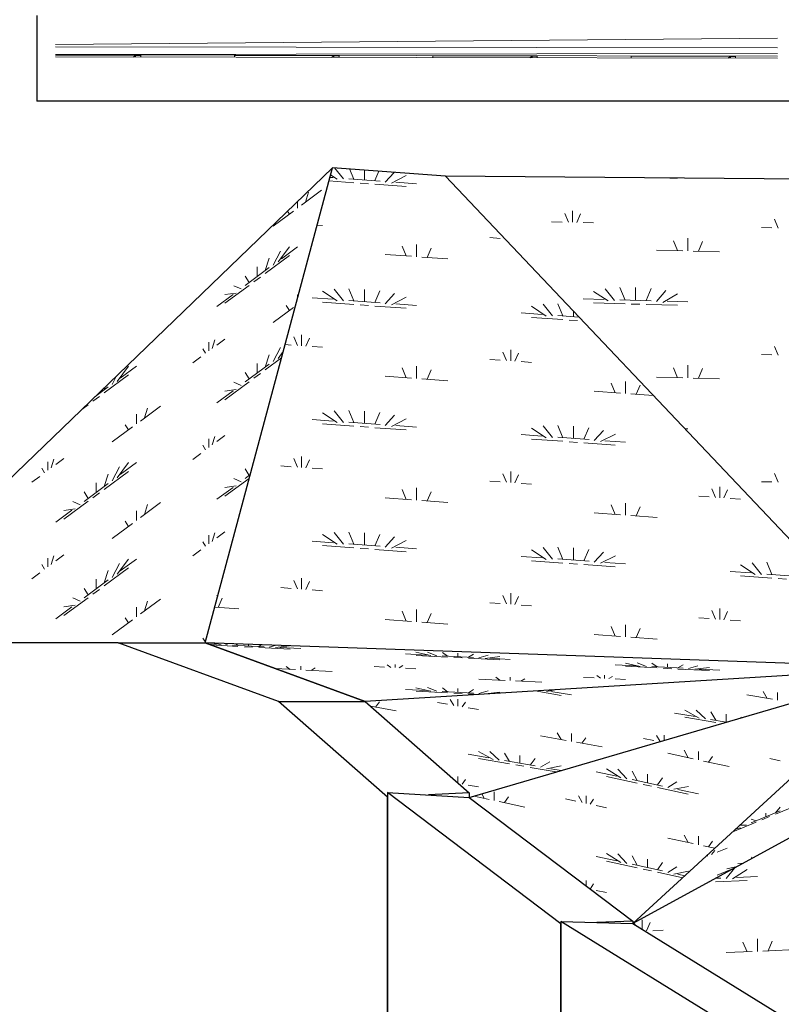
# Model space of a CAD drawing. Extents: x -805 to 3526, y -961 to 1039.
# Tile 109 of 256: x 289.77 to 292.08, y 33.58 to 36.56. Entities that reach past the tile are written whole.
import ezdxf

# ---------------------------------------------------------------- set-up
doc = ezdxf.new("R2010")
doc.units = 0
doc.linetypes.add('AUSGEZOGEN', pattern=[2, 1, 1])
doc.layers.get('0').update_dxf_attribs({"color": 251})
for name, color, linetype, lineweight in [('P-HP-Dorsten 2022 - Ansicht$0$IFCOUT_Oberbau_IFC_RVT-1-Schnitt 8$0$A-GENM', 13, 'Continuous', 9), ('P-HP-Dorsten 2022 - Ansicht$0$VE22-087 - Bf_Dorsten-Hervest ModellRevit2021_rvt-1-Schnitt 8$0$A-FLOR', 192, 'Continuous', 9), ('P-HP-Dorsten 2022 - Ansicht$0$VE22-087 - Bf_Dorsten-Hervest ModellRevit2021_rvt-1-Schnitt 8$0$A-FLOR-PATT', 8, 'Continuous', 35), ('P-HP-Dorsten 2022 - Ansicht$0$VE22-087 - Bf_Dorsten-Hervest ModellRevit2021_rvt-1-Schnitt 8$0$A-WALL', 113, 'Continuous', 9), ('TTK-B-Bestand', 252, 'Continuous', 35), ('TTK-P-Treppe oben', 12, 'Continuous', 25), ('TTK-P-Treppe unten', 12, 'Continuous', 25)]:
    doc.layers.add(name, color=color, linetype=linetype, lineweight=lineweight)
doc.layers.add('TTK-P-Bahnsteig', color=12, linetype='Continuous')
doc.layers.add('TTK-P-TEXT', color=12, linetype='AUSGEZOGEN')
doc.styles.add('AKG DIN 6776', font='AKG_DIN67.TTF')
doc.dimstyles.new('TTK$6', dxfattribs={"dimtxt": 2.5, "dimasz": 2.5, "dimexe": 3.5, "dimexo": 0.1, "dimgap": 1, "dimtad": 1, "dimzin": 0, "dimtxsty": 'AKG DIN 6776', "dimblk": 'OBLIQUE', "dimcen": -0.09, "dimdle": 3, "dimse1": 1, "dimse2": 1, "dimclrd": 256, "dimclre": 256, "dimclrt": 256, "dimadec": 3, "dimazin": 0, "dimtfac": 1, "dimtofl": 0, "dimtmove": 0, "dimatfit": 3, "dimldrblk": 'OBLIQUE', "dimfxl": 7, "dimfxlon": 1, "dimtolj": 1, "dimtzin": 0, "dimlwd": -1, "dimlwe": -1, "dimarcsym": 0})

# ---------------------------------------------------------------- blocks, each defined once
blk = doc.blocks.new('*D549')
at = {"layer": 'DEFPOINTS', "color": 0}
for p in [(1594.653, 36.7397), (1594.3062, 36.5752), (8.2233, 0)]:
    blk.add_point(p, dxfattribs=at)
at = {"layer": 'TTK-B-Bestand', "insert": (1594.1093, 36.9835), "char_height": 0.25, "attachment_point": 5, "style": 'AKG DIN 6776'}
blk.add_mtext('\\A1;36,588', dxfattribs=at)
blk = doc.blocks.new('_OBLIQUE')
at = {"color": 0, "linetype": 'ByBlock'}
blk.add_line((-0.5, -0.5), (0.5, 0.5), dxfattribs=at)
blk = doc.blocks.new('*D548')
at = {"layer": 'DEFPOINTS', "color": 0}
for p in [(1585.5366, 36.7706), (1585.0459, 36.614), (-0.8681, 0.0309)]:
    blk.add_point(p, dxfattribs=at)
at = {"layer": 'TTK-B-Bestand', "insert": (1585.0178, 37.0144), "char_height": 0.25, "attachment_point": 5, "style": 'AKG DIN 6776'}
blk.add_mtext('\\A1;36,621', dxfattribs=at)
blk = doc.blocks.new('*D547')
at = {"layer": 'DEFPOINTS', "color": 0}
for p in [(1244.5951, 35.6713), (1244.1853, 35.5313), (0, 0)]:
    blk.add_point(p, dxfattribs=at)
at = {"layer": 'TTK-P-Treppe unten', "insert": (1244.1389, 35.9152), "char_height": 0.25, "attachment_point": 5, "style": 'AKG DIN 6776', "bg_fill": 3, "box_fill_scale": 1.1, "bg_fill_color": 256, "bg_fill_true_color": 13158600, "bg_fill_transparency": 0}
blk.add_mtext('\\A1;35,53', dxfattribs=at)
blk = doc.blocks.new('*D546')
at = {"layer": 'DEFPOINTS', "color": 0}
for p in [(1248.9571, 37.4519), (1249.0816, 37.3335), (0, 0)]:
    blk.add_point(p, dxfattribs=at)
at = {"layer": 'TTK-P-Treppe unten', "insert": (1249.4133, 37.6958), "char_height": 0.25, "attachment_point": 5, "style": 'AKG DIN 6776'}
blk.add_mtext('\\A1;37,33', dxfattribs=at)
blk = doc.blocks.new('*D545')
at = {"layer": 'DEFPOINTS', "color": 0}
for p in [(1259.6018, 37.4765), (1259.6991, 37.3874), (0.198, 0.0396)]:
    blk.add_point(p, dxfattribs=at)
at = {"layer": 'TTK-P-Treppe unten', "insert": (1259.1455, 37.7204), "char_height": 0.25, "attachment_point": 5, "style": 'AKG DIN 6776'}
blk.add_mtext('\\A1;37,35', dxfattribs=at)
blk = doc.blocks.new('*D543')
at = {"layer": 'DEFPOINTS', "color": 0}
for p in [(859.6449, 36.5698), (860.128, 36.5698), (-0.7156, 0.0247)]:
    blk.add_point(p, dxfattribs=at)
at = {"layer": 'TTK-P-TEXT', "insert": (860.5843, 36.8136), "char_height": 0.25, "attachment_point": 5, "style": 'AKG DIN 6776'}
blk.add_mtext('\\A1;36,55', dxfattribs=at)
blk = doc.blocks.new('*D541')
at = {"layer": 'DEFPOINTS', "color": 0}
for p in [(868.7985, 36.6417), (869.2816, 36.6417), (8.438, 0.0966)]:
    blk.add_point(p, dxfattribs=at)
at = {"layer": 'TTK-B-Bestand', "insert": (869.7378, 36.8855), "char_height": 0.25, "attachment_point": 5, "style": 'AKG DIN 6776'}
blk.add_mtext('\\A1;36,55', dxfattribs=at)
blk = doc.blocks.new('*D540')
at = {"layer": 'DEFPOINTS', "color": 0}
for p in [(1239.4124, 37.4656), (1239.2481, 37.3256), (-4.9372, 1.7943)]:
    blk.add_point(p, dxfattribs=at)
at = {"layer": 'TTK-P-Treppe unten', "insert": (1238.8681, 37.7095), "char_height": 0.25, "attachment_point": 5, "style": 'AKG DIN 6776', "bg_fill": 3, "box_fill_scale": 1.1, "bg_fill_color": 256, "bg_fill_true_color": 13158600, "bg_fill_transparency": 0}
blk.add_mtext('\\A1;37,329', dxfattribs=at)
blk = doc.blocks.new('*D539')
at = {"layer": 'DEFPOINTS', "color": 0}
for p in [(303.4751, 35.7451), (303.9213, 35.7444), (0, 0)]:
    blk.add_point(p, dxfattribs=at)
at = {"layer": 'TTK-P-Treppe oben', "insert": (304.3775, 35.9883), "char_height": 0.25, "attachment_point": 5, "style": 'AKG DIN 6776'}
blk.add_mtext('\\A1;35,75', dxfattribs=at)
blk = doc.blocks.new('*D538')
at = {"layer": 'DEFPOINTS', "color": 0}
for p in [(1076.6395, 36.011), (1076.7895, 35.997), (0, 0)]:
    blk.add_point(p, dxfattribs=at)
at = {"layer": 'TTK-P-Treppe oben', "insert": (1076.1833, 36.2548), "char_height": 0.25, "attachment_point": 5, "style": 'AKG DIN 6776'}
blk.add_mtext('\\A1;36,00', dxfattribs=at)

msp = doc.modelspace()

# ---------------------------------------------------------------- linework, layer by layer
at = {"layer": 'P-HP-Dorsten 2022 - Ansicht$0$IFCOUT_Oberbau_IFC_RVT-1-Schnitt 8$0$A-GENM', "color": 251, "lineweight": 5}
for p, q in [((292.0678, 36.5065), (289.8829, 36.4872)), ((292.0678, 36.477), (289.8829, 36.4805)), ((292.0678, 36.4603), (289.8829, 36.4574)), ((289.8829, 36.4555), (292.0678, 36.452)), ((289.8829, 36.4545), (290.1252, 36.4541)), ((290.1181, 36.4491), (290.1252, 36.4541)), ((290.1252, 36.4541), (290.1412, 36.4541)), ((290.1252, 36.4541), (290.1252, 36.4491)), ((290.1408, 36.4491), (290.1412, 36.4541)), ((290.1411, 36.4491), (290.1412, 36.4541)), ((290.4411, 36.4536), (290.4252, 36.4536)), ((290.4252, 36.4536), (290.7252, 36.4531)), ((290.4252, 36.4536), (290.4252, 36.4486)), ((290.7181, 36.4481), (290.7252, 36.4531)), ((290.7252, 36.4531), (290.7411, 36.4531)), ((290.7252, 36.4531), (290.7252, 36.4481)), ((290.7408, 36.4481), (290.7411, 36.4531)), ((290.7411, 36.4481), (290.7411, 36.4531)), ((291.0411, 36.4527), (291.0252, 36.4527)), ((291.0252, 36.4527), (291.3252, 36.4522)), ((291.0252, 36.4527), (291.0252, 36.4476)), ((291.3181, 36.4472), (291.3252, 36.4522)), ((291.3252, 36.4522), (291.3411, 36.4522)), ((291.3252, 36.4522), (291.3252, 36.4472)), ((291.3407, 36.4471), (291.3411, 36.4522)), ((291.3411, 36.4471), (291.3411, 36.4522)), ((291.6411, 36.4517), (291.6252, 36.4517)), ((291.6252, 36.4517), (291.9252, 36.4512)), ((291.6252, 36.4517), (291.6252, 36.4467)), ((291.918, 36.4462), (291.9252, 36.4512)), ((291.9252, 36.4512), (291.9411, 36.4512)), ((291.9252, 36.4512), (291.9252, 36.4462)), ((291.9407, 36.4462), (291.9411, 36.4512)), ((291.9411, 36.4462), (291.9411, 36.4512))]:
    msp.add_line(p, q, dxfattribs=at)
at = {"layer": 'P-HP-Dorsten 2022 - Ansicht$0$IFCOUT_Oberbau_IFC_RVT-1-Schnitt 8$0$A-GENM', "color": 251}
msp.add_line((292.0678, 36.446), (289.8829, 36.4495), dxfattribs=at)
at = {"layer": 'P-HP-Dorsten 2022 - Ansicht$0$VE22-087 - Bf_Dorsten-Hervest ModellRevit2021_rvt-1-Schnitt 8$0$A-WALL', "color": 251, "lineweight": 25}
for p in [(289.8269, 36.5753), (294.6036, 36.3153)]:
    msp.add_line(p, (289.8269, 36.3153), dxfattribs=at)

# ---------------------------------------------------------------- dimensions: what is measured, and where the dimension line sits
at = {"layer": 'TTK-B-Bestand', "color": 251}
for feature_location, offset, origin, text, picture, middle in [((1585.0459, 36.614), (0.4461, 0.1576), (-0.8681, 0.0309), '36,621', '*D548', (1585.0178, 37.0144)), ((1594.3062, 36.5752), (0.2947, 0.1656), (8.2233, 0), '36,588', '*D549', (1594.1093, 36.9835))]:
    dim = msp.add_ordinate_dim(feature_location=feature_location, offset=offset, dtype=0, origin=origin, text=text, dimstyle='TTK$6', override={"dimscale": 0, "dimdec": 3, "dimtmove": 1, "dimfxlon": 0}, dxfattribs=at)
    dim.commit()
    dim.dimension.update_dxf_attribs({"geometry": picture, "text_midpoint": middle})

# ---------------------------------------------------------------- next in the draw order: dimensions: what is measured, and where the dimension line sits
at = {"layer": 'TTK-P-Treppe unten', "color": 251}
dim = msp.add_ordinate_dim(feature_location=(1244.1853, 35.5313), offset=(0.4098, 0.14), dtype=0, origin=(0, 0), dimstyle='TTK$6', override={"dimscale": 0, "dimtfill": 1}, dxfattribs=at)
dim.commit()
dim.dimension.update_dxf_attribs({"geometry": '*D547', "text_midpoint": (1244.1389, 35.9152)})

# ---------------------------------------------------------------- next in the draw order: linework, layer by layer
at = {"layer": 'P-HP-Dorsten 2022 - Ansicht$0$VE22-087 - Bf_Dorsten-Hervest ModellRevit2021_rvt-1-Schnitt 8$0$A-FLOR', "color": 251, "lineweight": 25}
for p, q in [((290.7212, 36.1142), (289.5703, 35.0035)), ((290.336, 34.6753), (290.7212, 36.1142)), ((291.0629, 36.0884), (290.7212, 36.1142)), ((293.2129, 36.0714), (291.0629, 36.0884)), ((291.0629, 36.0884), (292.4727, 34.6002)), ((294.045, 35.1476), (291.6299, 33.8256)), ((290.8205, 34.4982), (290.336, 34.6753)), ((292.4727, 34.6002), (290.336, 34.6753)), ((292.4727, 34.6002), (290.8205, 34.4982)), ((291.1354, 34.2076), (292.4727, 34.6002)), ((291.6299, 33.8256), (292.4727, 34.6002))]:
    msp.add_line(p, q, dxfattribs=at)
at = {"layer": 'P-HP-Dorsten 2022 - Ansicht$0$VE22-087 - Bf_Dorsten-Hervest ModellRevit2021_rvt-1-Schnitt 8$0$A-FLOR-PATT', "color": 251, "linetype": 'Continuous', "lineweight": 9}
for p, q in [((290.7545, 36.08), (290.7272, 36.1137)), ((290.7861, 36.0795), (290.7733, 36.1103)), ((290.8177, 36.0773), (290.8177, 36.1069)), ((290.8494, 36.075), (290.862, 36.1036)), ((290.8809, 36.0707), (290.9078, 36.1001)), ((290.7105, 36.074), (290.7861, 36.0685)), ((290.7134, 36.0848), (290.7229, 36.0841)), ((290.7354, 36.0794), (290.7154, 36.0925)), ((290.7703, 36.0807), (290.8652, 36.0738)), ((290.8999, 36.0676), (290.9446, 36.0905)), ((290.9126, 36.0704), (290.9759, 36.0658)), ((291.7416, 36.083), (291.7653, 36.0824)), ((290.6275, 36.0008), (290.6884, 36.046)), ((290.8051, 36.0671), (290.8304, 36.0653)), ((290.8493, 36.0639), (290.9442, 36.0571)), ((290.6153, 35.9919), (290.6153, 36.012)), ((290.6396, 36.0101), (290.6491, 36.0397)), ((290.5422, 35.9376), (290.6031, 35.9828)), ((290.591, 35.9738), (290.5854, 35.983)), ((291.448, 35.9489), (291.448, 35.9835)), ((291.3845, 35.9506), (291.4162, 35.9497)), ((291.4353, 35.9492), (291.4245, 35.9756)), ((291.4607, 35.9486), (291.4715, 35.9745)), ((292.0699, 35.9316), (292.0591, 35.958)), ((290.6747, 35.9402), (290.6913, 35.939)), ((291.4797, 35.948), (291.5114, 35.9471)), ((292.0191, 35.933), (292.0508, 35.9321)), ((291.1973, 35.9024), (291.2289, 35.9001)), ((291.7653, 35.8631), (291.753, 35.8933)), ((291.797, 35.8623), (291.797, 35.9007)), ((291.8288, 35.8615), (291.8411, 35.891)), ((290.5422, 35.8195), (290.564, 35.8618)), ((290.5568, 35.8288), (290.5913, 35.875)), ((290.5666, 35.8388), (290.6153, 35.875)), ((290.9442, 35.847), (290.9319, 35.8765)), ((290.9758, 35.8448), (290.9758, 35.8816)), ((291.0075, 35.8425), (291.0198, 35.8702)), ((291.7018, 35.8648), (291.7812, 35.8626)), ((291.8129, 35.8618), (291.8922, 35.8596)), ((290.5178, 35.8029), (290.5296, 35.84)), ((290.5179, 35.7939), (290.591, 35.8482)), ((290.881, 35.8516), (290.9601, 35.8459)), ((290.9917, 35.8436), (291.0708, 35.8379)), ((290.4569, 35.7575), (290.53, 35.8117)), ((290.4935, 35.7847), (290.4935, 35.8139)), ((290.4691, 35.7666), (290.4573, 35.7861)), ((290.4837, 35.7686), (290.5032, 35.7831)), ((290.396, 35.7036), (290.4691, 35.7578)), ((290.4447, 35.7471), (290.4229, 35.757)), ((290.7545, 35.7116), (290.7262, 35.7466)), ((290.7861, 35.7111), (290.7707, 35.7479)), ((290.8177, 35.7088), (290.8177, 35.7457)), ((291.5749, 35.7126), (291.5465, 35.7478)), ((291.6066, 35.7136), (291.5912, 35.7513)), ((291.6384, 35.7128), (291.6384, 35.7513)), ((291.6701, 35.712), (291.6855, 35.7489)), ((291.7018, 35.7091), (291.7302, 35.7427)), ((290.3717, 35.6943), (290.4204, 35.7304)), ((290.4301, 35.7348), (290.3956, 35.7299)), ((290.6153, 35.7185), (290.6153, 35.7291)), ((290.6596, 35.7202), (290.7229, 35.7157)), ((290.7354, 35.7109), (290.6907, 35.7402)), ((290.7703, 35.7122), (290.8652, 35.7054)), ((290.8494, 35.7065), (290.8647, 35.7412)), ((290.8809, 35.7023), (290.9092, 35.7332)), ((290.8999, 35.6992), (290.9446, 35.722)), ((291.4797, 35.7171), (291.5432, 35.7154)), ((291.5559, 35.7113), (291.511, 35.7398)), ((291.5908, 35.714), (291.686, 35.7114)), ((291.7209, 35.7066), (291.7657, 35.7325)), ((290.5422, 35.6455), (290.6031, 35.6907)), ((290.591, 35.6817), (290.5815, 35.6974)), ((290.6912, 35.7069), (290.7861, 35.7)), ((290.8051, 35.6987), (290.8304, 35.6968)), ((290.8493, 35.6955), (290.9442, 35.6886)), ((290.9126, 35.7019), (290.9759, 35.6974)), ((291.368, 35.6652), (291.3232, 35.6945)), ((291.387, 35.6658), (291.3587, 35.7008)), ((291.4186, 35.6653), (291.4033, 35.7022)), ((291.5114, 35.7047), (291.6066, 35.7021)), ((291.6256, 35.7015), (291.651, 35.7008)), ((291.6701, 35.7003), (291.7653, 35.6977)), ((291.7336, 35.7101), (291.797, 35.7083)), ((291.2921, 35.6745), (291.3554, 35.6699)), ((291.3237, 35.6611), (291.4186, 35.6543)), ((291.4028, 35.6665), (291.4671, 35.6618)), ((291.4376, 35.6529), (291.4629, 35.6511)), ((291.4502, 35.6631), (291.4502, 35.6796)), ((290.3569, 35.5668), (290.3652, 35.5928)), ((290.3716, 35.5774), (290.396, 35.5955)), ((290.6153, 35.576), (290.6046, 35.6018)), ((290.628, 35.5751), (290.628, 35.6083)), ((290.6406, 35.5743), (290.6514, 35.5985)), ((290.3375, 35.5522), (290.3293, 35.5659)), ((290.3473, 35.5594), (290.3473, 35.5857)), ((290.5422, 35.5274), (290.564, 35.5697)), ((290.5779, 35.5788), (290.5964, 35.5774)), ((290.6596, 35.5728), (290.6913, 35.5706)), ((292.0699, 35.5468), (292.0591, 35.5733)), ((290.2985, 35.5232), (290.3229, 35.5413)), ((290.5178, 35.5108), (290.5296, 35.5479)), ((290.5179, 35.5019), (290.5671, 35.5384)), ((290.5568, 35.5368), (290.5722, 35.5574)), ((290.5666, 35.5468), (290.57, 35.5494)), ((291.1973, 35.534), (291.2289, 35.5317)), ((291.2478, 35.5303), (291.2371, 35.5561)), ((291.2605, 35.5294), (291.2605, 35.5626)), ((291.2731, 35.5285), (291.2839, 35.5528)), ((292.0191, 35.5483), (292.0508, 35.5474)), ((290.0694, 35.4674), (290.1039, 35.5136)), ((290.0792, 35.4774), (290.128, 35.5135)), ((290.4569, 35.4655), (290.53, 35.5197)), ((290.4935, 35.4927), (290.4935, 35.5219)), ((290.9442, 35.4785), (290.9319, 35.508)), ((290.9758, 35.4763), (290.9758, 35.5131)), ((291.2921, 35.5271), (291.3238, 35.5248)), ((291.7653, 35.4783), (291.753, 35.5085)), ((291.797, 35.4776), (291.797, 35.516)), ((291.8288, 35.4768), (291.8411, 35.5063)), ((290.0305, 35.4325), (290.1036, 35.4867)), ((290.0548, 35.458), (290.0682, 35.484)), ((290.4691, 35.4745), (290.4573, 35.4941)), ((290.4837, 35.4766), (290.5032, 35.4911)), ((290.881, 35.4831), (290.9601, 35.4774)), ((290.9917, 35.4751), (291.0708, 35.4694)), ((291.0075, 35.474), (291.0198, 35.5018)), ((291.7018, 35.4801), (291.7812, 35.4779)), ((291.8129, 35.477), (291.8922, 35.4748)), ((290.0021, 35.4202), (290.0427, 35.4503)), ((290.0304, 35.4414), (290.0332, 35.4502)), ((290.396, 35.4115), (290.4691, 35.4658)), ((290.4447, 35.455), (290.4229, 35.465)), ((291.5767, 35.4328), (291.5645, 35.4623)), ((291.6083, 35.4305), (291.6083, 35.4674)), ((291.64, 35.4283), (291.6523, 35.456)), ((289.9964, 35.4072), (290.0159, 35.4216)), ((290.0061, 35.4232), (290.0061, 35.424)), ((290.3717, 35.4022), (290.4204, 35.4384)), ((290.4301, 35.4428), (290.3956, 35.4379)), ((291.5135, 35.4374), (291.5926, 35.4317)), ((291.6242, 35.4294), (291.6919, 35.4245)), ((289.9629, 35.3823), (289.9818, 35.3963)), ((290.1401, 35.3473), (290.2011, 35.3925)), ((290.1523, 35.3566), (290.1617, 35.3862)), ((290.128, 35.3384), (290.128, 35.3676)), ((290.7354, 35.3425), (290.6907, 35.3718)), ((290.7545, 35.3431), (290.7262, 35.3781)), ((290.7861, 35.3426), (290.7707, 35.3794)), ((290.8177, 35.3403), (290.8177, 35.3772)), ((290.8494, 35.3381), (290.8647, 35.3727)), ((290.8809, 35.3338), (290.9092, 35.3647)), ((290.0549, 35.2841), (290.1158, 35.3292)), ((290.1036, 35.3202), (290.0942, 35.3359)), ((290.6596, 35.3518), (290.7229, 35.3472)), ((290.6912, 35.3384), (290.7861, 35.3316)), ((290.7703, 35.3438), (290.8652, 35.3369)), ((290.8051, 35.3302), (290.8304, 35.3284)), ((290.8493, 35.327), (290.9442, 35.3201)), ((290.8999, 35.3307), (290.9446, 35.3535)), ((290.9126, 35.3335), (290.9759, 35.3289)), ((291.368, 35.2967), (291.3232, 35.326)), ((291.387, 35.2973), (291.3587, 35.3323)), ((291.4186, 35.2968), (291.4033, 35.3337)), ((291.4502, 35.2946), (291.4502, 35.3314)), ((291.4819, 35.2923), (291.4972, 35.327)), ((291.765, 35.3474), (291.7658, 35.3478)), ((290.3569, 35.2747), (290.3652, 35.3007)), ((290.3716, 35.2854), (290.396, 35.3035)), ((291.2921, 35.306), (291.3554, 35.3014)), ((291.4028, 35.298), (291.4977, 35.2911)), ((291.5134, 35.2881), (291.5417, 35.319)), ((291.5324, 35.285), (291.5772, 35.3078)), ((291.7872, 35.3239), (291.797, 35.3236)), ((290.3375, 35.2601), (290.3293, 35.2738)), ((290.3473, 35.2674), (290.3473, 35.2937)), ((291.3237, 35.2927), (291.4186, 35.2858)), ((291.4376, 35.2844), (291.4629, 35.2826)), ((291.4819, 35.2812), (291.5767, 35.2744)), ((291.5451, 35.2877), (291.6084, 35.2831)), ((290.2985, 35.2312), (290.3229, 35.2493)), ((290.628, 35.2067), (290.628, 35.2398)), ((289.8599, 35.198), (289.8599, 35.2242)), ((289.8696, 35.2053), (289.8779, 35.2313)), ((289.8843, 35.216), (289.9086, 35.234)), ((290.0548, 35.166), (290.0766, 35.2082)), ((290.0694, 35.1753), (290.1039, 35.2215)), ((290.0792, 35.1853), (290.128, 35.2215)), ((290.5647, 35.2112), (290.5964, 35.209)), ((290.6153, 35.2076), (290.6046, 35.2334)), ((290.6406, 35.2058), (290.6514, 35.2301)), ((289.8112, 35.1617), (289.8355, 35.1798)), ((289.8502, 35.1907), (289.8419, 35.2044)), ((290.0304, 35.1494), (290.0422, 35.1865)), ((290.0305, 35.1404), (290.1036, 35.1947)), ((290.4569, 35.1735), (290.4725, 35.185)), ((290.4691, 35.1825), (290.4573, 35.2021)), ((290.6596, 35.2044), (290.6912, 35.2021)), ((291.2478, 35.1618), (291.2371, 35.1876)), ((291.2605, 35.1609), (291.2605, 35.1941)), ((291.2731, 35.1601), (291.2839, 35.1843)), ((292.0699, 35.1621), (292.0591, 35.1885)), ((289.9696, 35.104), (290.0427, 35.1582)), ((290.0061, 35.1312), (290.0061, 35.1604)), ((290.3717, 35.1102), (290.4204, 35.1463)), ((290.4301, 35.1507), (290.3956, 35.1458)), ((290.396, 35.1195), (290.4691, 35.1737)), ((290.4447, 35.163), (290.4229, 35.1729)), ((291.1973, 35.1655), (291.2289, 35.1632)), ((291.2921, 35.1586), (291.3238, 35.1563)), ((291.893, 35.1152), (291.893, 35.1483)), ((292.0191, 35.1635), (292.0508, 35.1627)), ((289.9818, 35.1131), (289.97, 35.1326)), ((289.9964, 35.1151), (290.0159, 35.1296)), ((290.9442, 35.1101), (290.9319, 35.1396)), ((290.9758, 35.1078), (290.9758, 35.1447)), ((291.0075, 35.1056), (291.0198, 35.1333)), ((291.8298, 35.1197), (291.8614, 35.1175)), ((291.8803, 35.1161), (291.8696, 35.1419)), ((291.9057, 35.1143), (291.9164, 35.1385)), ((289.9087, 35.0501), (289.9818, 35.1043)), ((289.9574, 35.0936), (289.9356, 35.1035)), ((290.1401, 35.0553), (290.2011, 35.1005)), ((290.1522, 35.0645), (290.1617, 35.0942)), ((290.881, 35.1147), (290.9601, 35.109)), ((290.9917, 35.1067), (291.0708, 35.101)), ((291.5767, 35.0643), (291.5645, 35.0938)), ((291.6083, 35.0621), (291.6083, 35.0989)), ((291.64, 35.0598), (291.6523, 35.0875)), ((291.9246, 35.1129), (291.9563, 35.1106)), ((289.8843, 35.0408), (289.933, 35.0769)), ((289.9427, 35.0813), (289.9083, 35.0764)), ((290.128, 35.0463), (290.128, 35.0756)), ((291.5135, 35.0689), (291.5926, 35.0632)), ((291.6242, 35.0609), (291.7033, 35.0552)), ((290.0549, 34.992), (290.1158, 35.0372)), ((290.1036, 35.0282), (290.0942, 35.0439)), ((290.3473, 34.9754), (290.3473, 35.0017)), ((290.3569, 34.9827), (290.3652, 35.0087)), ((290.3716, 34.9934), (290.396, 35.0114)), ((290.7355, 34.974), (290.6907, 35.0033)), ((290.7545, 34.9746), (290.7262, 35.0096)), ((290.7861, 34.9741), (290.7707, 35.011)), ((290.8177, 34.9719), (290.8177, 35.0087)), ((290.8494, 34.9696), (290.8647, 35.0042)), ((290.3375, 34.9681), (290.3293, 34.9818)), ((290.6596, 34.9833), (290.7229, 34.9787)), ((290.6912, 34.97), (290.7861, 34.9631)), ((290.7703, 34.9753), (290.8652, 34.9684)), ((290.8809, 34.9653), (290.9092, 34.9963)), ((290.8999, 34.9622), (290.9446, 34.9851)), ((289.8696, 34.9133), (289.8779, 34.9392)), ((289.8843, 34.9239), (289.9087, 34.942)), ((290.2985, 34.9391), (290.3229, 34.9572)), ((290.8051, 34.9617), (290.8304, 34.9599)), ((290.8493, 34.9585), (290.9442, 34.9517)), ((290.9126, 34.965), (290.9759, 34.9604)), ((291.2921, 34.9376), (291.3554, 34.933)), ((291.368, 34.9283), (291.3232, 34.9576)), ((291.387, 34.9289), (291.3587, 34.9639)), ((291.4186, 34.9284), (291.4033, 34.9652)), ((291.4502, 34.9261), (291.4502, 34.963)), ((291.4819, 34.9239), (291.4972, 34.9585)), ((291.5134, 34.9196), (291.5417, 34.9505)), ((291.5324, 34.9165), (291.5772, 34.9393)), ((289.8502, 34.8987), (289.8419, 34.9124)), ((289.8599, 34.9059), (289.8599, 34.9322)), ((290.0548, 34.8739), (290.0766, 34.9162)), ((290.0694, 34.8833), (290.1039, 34.9295)), ((290.0792, 34.8933), (290.128, 34.9294)), ((291.3237, 34.9242), (291.4186, 34.9174)), ((291.4028, 34.9296), (291.4977, 34.9227)), ((291.4376, 34.916), (291.4629, 34.9142)), ((291.4819, 34.9128), (291.5767, 34.9059)), ((291.5451, 34.9193), (291.6084, 34.9147)), ((292.0005, 34.8825), (291.9557, 34.9118)), ((292.0195, 34.8831), (291.9912, 34.9181)), ((292.0511, 34.8826), (292.0358, 34.9195)), ((289.8112, 34.8697), (289.8355, 34.8878)), ((290.0304, 34.8573), (290.0422, 34.8944)), ((290.0305, 34.8484), (290.1036, 34.9026)), ((291.9246, 34.8918), (291.9879, 34.8872)), ((291.9562, 34.8785), (292.0511, 34.8716)), ((292.0353, 34.8838), (292.1302, 34.8769)), ((289.9696, 34.812), (290.0427, 34.8662)), ((290.0061, 34.8392), (290.0061, 34.8684)), ((290.6153, 34.8391), (290.6046, 34.8649)), ((290.628, 34.8382), (290.628, 34.8714)), ((290.6406, 34.8373), (290.6514, 34.8616)), ((292.0701, 34.8702), (292.0954, 34.8684)), ((289.9818, 34.821), (289.97, 34.8406)), ((289.9964, 34.8231), (290.0159, 34.8376)), ((290.3717, 34.8182), (290.3749, 34.8206)), ((290.5647, 34.8428), (290.5964, 34.8405)), ((290.6596, 34.8359), (290.6912, 34.8336)), ((291.2478, 34.7933), (291.2371, 34.8191)), ((291.2605, 34.7925), (291.2605, 34.8256)), ((289.9427, 34.7893), (289.9083, 34.7844)), ((289.9087, 34.758), (289.9818, 34.8123)), ((289.9574, 34.8015), (289.9356, 34.8115)), ((290.1401, 34.7633), (290.2011, 34.8084)), ((290.1522, 34.7725), (290.1617, 34.8022)), ((290.375, 34.7829), (290.3873, 34.8106)), ((291.1973, 34.797), (291.2289, 34.7947)), ((291.2731, 34.7916), (291.2839, 34.8158)), ((291.2921, 34.7902), (291.3238, 34.7879)), ((289.8843, 34.7487), (289.933, 34.7849)), ((290.128, 34.7543), (290.128, 34.7835)), ((290.365, 34.7835), (290.4382, 34.7782)), ((290.9442, 34.7416), (290.9319, 34.7711)), ((290.9758, 34.7394), (290.9758, 34.7762)), ((291.0075, 34.7371), (291.0198, 34.7648)), ((291.8803, 34.7476), (291.8696, 34.7734)), ((291.893, 34.7467), (291.893, 34.7799)), ((291.9057, 34.7458), (291.9164, 34.7701)), ((290.0549, 34.7), (290.1158, 34.7452)), ((290.1036, 34.7362), (290.0942, 34.7518)), ((290.881, 34.7462), (290.9601, 34.7405)), ((290.9917, 34.7382), (291.0708, 34.7325)), ((291.6083, 34.6936), (291.6083, 34.7305)), ((291.8298, 34.7513), (291.8614, 34.749)), ((291.9246, 34.7444), (291.9563, 34.7421)), ((291.5135, 34.7005), (291.5926, 34.6947)), ((291.5767, 34.6959), (291.5645, 34.7254)), ((291.64, 34.6914), (291.6523, 34.7191)), ((290.3366, 34.6776), (290.3293, 34.6898)), ((290.3426, 34.6729), (290.3716, 34.6714)), ((290.3528, 34.6692), (290.435, 34.6649)), ((290.3843, 34.6697), (290.3632, 34.6744)), ((290.4034, 34.6694), (290.3935, 34.6733)), ((290.4192, 34.669), (290.5143, 34.6641)), ((290.435, 34.6681), (290.4296, 34.672)), ((290.4668, 34.6666), (290.4668, 34.6707)), ((290.4984, 34.6649), (290.5056, 34.6694)), ((291.6242, 34.6925), (291.7033, 34.6867)), ((290.4541, 34.664), (290.4794, 34.6627)), ((290.4985, 34.6617), (290.5936, 34.6568)), ((290.5302, 34.6629), (290.5475, 34.6679)), ((290.5492, 34.6614), (290.5912, 34.6664)), ((290.5618, 34.6616), (290.6253, 34.6584)), ((290.9424, 34.6421), (291.0058, 34.6388)), ((291.0185, 34.6371), (290.9736, 34.647)), ((291.0375, 34.6368), (291.0091, 34.6479)), ((291.0692, 34.6354), (291.0538, 34.6467)), ((291.1009, 34.634), (291.1009, 34.6447)), ((291.1326, 34.6323), (291.148, 34.6419)), ((290.898, 34.6012), (290.8872, 34.609)), ((290.9107, 34.6007), (290.9107, 34.6104)), ((290.9741, 34.6372), (291.0692, 34.6323)), ((291.0533, 34.6363), (291.1485, 34.6315)), ((291.0882, 34.6313), (291.1136, 34.63)), ((291.1326, 34.629), (291.2277, 34.6241)), ((291.1643, 34.6303), (291.1927, 34.6385)), ((291.1834, 34.6287), (291.2282, 34.634)), ((291.196, 34.629), (291.2594, 34.6257)), ((291.5765, 34.6094), (291.6399, 34.6062)), ((291.6526, 34.6044), (291.6078, 34.6144)), ((291.6716, 34.6042), (291.6433, 34.6153)), ((291.7033, 34.6028), (291.6879, 34.614)), ((291.735, 34.6013), (291.735, 34.6121)), ((291.7667, 34.5996), (291.7821, 34.6093)), ((290.5483, 34.5977), (290.6094, 34.5946)), ((290.5936, 34.5953), (290.5813, 34.6043)), ((290.6253, 34.5938), (290.6253, 34.6046)), ((290.6411, 34.5929), (290.7204, 34.5889)), ((290.657, 34.5921), (290.6693, 34.5998)), ((290.8472, 34.6039), (290.8789, 34.6022)), ((290.9233, 34.5999), (290.9341, 34.6067)), ((290.9423, 34.599), (290.974, 34.5973)), ((291.6082, 34.6046), (291.7033, 34.5997)), ((291.6875, 34.6037), (291.7826, 34.5988)), ((291.7223, 34.5987), (291.7477, 34.5974)), ((291.7667, 34.5964), (291.8619, 34.5915)), ((291.7985, 34.5976), (291.8268, 34.6058)), ((291.8175, 34.5961), (291.8623, 34.6014)), ((291.8301, 34.5964), (291.8935, 34.5931)), ((291.1643, 34.566), (291.2435, 34.5619)), ((291.2277, 34.5626), (291.2154, 34.5716)), ((291.2594, 34.5612), (291.2594, 34.572)), ((291.2752, 34.5603), (291.3545, 34.5562)), ((291.2911, 34.5595), (291.3034, 34.5672)), ((291.4813, 34.5712), (291.513, 34.5696)), ((291.5321, 34.5685), (291.5213, 34.5764)), ((291.5448, 34.568), (291.5448, 34.5777)), ((291.5574, 34.5673), (291.5682, 34.5741)), ((291.5765, 34.5663), (291.6082, 34.5647)), ((290.9424, 34.5344), (291.0058, 34.5311)), ((291.0185, 34.5294), (290.9736, 34.5393)), ((290.9741, 34.5295), (291.0692, 34.5246)), ((291.0375, 34.5291), (291.0091, 34.5402)), ((291.0533, 34.5286), (291.1485, 34.5237)), ((291.0692, 34.5277), (291.0538, 34.539)), ((291.0882, 34.5236), (291.1136, 34.5223)), ((291.1009, 34.5263), (291.1009, 34.537)), ((291.1326, 34.5246), (291.148, 34.5342)), ((291.1326, 34.5213), (291.1667, 34.5196)), ((291.1643, 34.5226), (291.1927, 34.5307)), ((291.1834, 34.521), (291.2282, 34.5263)), ((291.3349, 34.53), (291.413, 34.5163)), ((291.3693, 34.5285), (291.3949, 34.5337)), ((291.3818, 34.5288), (291.4442, 34.5178)), ((292.037, 34.5076), (292.0249, 34.5279)), ((292.0682, 34.5022), (292.0682, 34.5256)), ((290.8514, 34.4813), (290.8635, 34.4974)), ((291.0386, 34.4952), (291.0698, 34.4898)), ((291.0885, 34.4864), (291.0779, 34.5042)), ((291.101, 34.4843), (291.101, 34.5054)), ((291.1135, 34.4822), (291.1241, 34.4963)), ((291.9746, 34.5186), (292.0526, 34.5049)), ((290.837, 34.4837), (290.9138, 34.4703)), ((291.1322, 34.4789), (291.1634, 34.4734)), ((291.7562, 34.4632), (291.8186, 34.4523)), ((291.8311, 34.4477), (291.787, 34.472)), ((291.8498, 34.4455), (291.8219, 34.4714)), ((291.881, 34.4413), (291.8659, 34.4666)), ((291.7874, 34.4507), (291.881, 34.4344)), ((291.8654, 34.4441), (291.9127, 34.4358)), ((291.9122, 34.4359), (291.9122, 34.4593)), ((291.9573, 34.4489), (291.9586, 34.4506)), ((291.413, 34.3828), (291.4009, 34.4031)), ((291.4442, 34.3774), (291.4442, 34.4008)), ((291.3506, 34.3938), (291.4286, 34.3801)), ((291.4598, 34.3747), (291.5378, 34.361)), ((291.4754, 34.372), (291.4875, 34.3881)), ((291.6626, 34.386), (291.6938, 34.3805)), ((291.7125, 34.3771), (291.702, 34.3949)), ((291.725, 34.3807), (291.725, 34.3961)), ((291.2071, 34.3229), (291.1629, 34.3472)), ((291.2258, 34.3207), (291.1979, 34.3465)), ((291.257, 34.3165), (291.2419, 34.3418)), ((291.7359, 34.3413), (291.8131, 34.3245)), ((291.7977, 34.328), (291.7857, 34.3505)), ((291.8286, 34.3212), (291.8286, 34.3469)), ((291.1322, 34.3384), (291.1946, 34.3275)), ((291.1634, 34.3259), (291.257, 34.3095)), ((291.2414, 34.3193), (291.335, 34.3029)), ((291.2882, 34.3111), (291.2882, 34.3345)), ((291.3194, 34.3058), (291.3345, 34.3258)), ((291.3506, 34.299), (291.3785, 34.3151)), ((291.844, 34.3178), (291.9212, 34.301)), ((291.8594, 34.3146), (291.8714, 34.3319)), ((292.0448, 34.3256), (292.0757, 34.3189)), ((291.2757, 34.3063), (291.3007, 34.3019)), ((291.3194, 34.2986), (291.3983, 34.2848)), ((291.3693, 34.2945), (291.4134, 34.3033)), ((291.3818, 34.2947), (291.4133, 34.2892)), ((291.5196, 34.2855), (291.5814, 34.2721)), ((291.5938, 34.267), (291.5501, 34.2946)), ((291.6123, 34.2643), (291.5847, 34.2932)), ((291.6432, 34.2588), (291.6282, 34.287)), ((291.101, 34.2521), (291.101, 34.2713)), ((291.1135, 34.2482), (291.1241, 34.2622)), ((291.5505, 34.2711), (291.6432, 34.251)), ((291.6277, 34.2621), (291.7204, 34.242)), ((291.6741, 34.2521), (291.6741, 34.2777)), ((291.7049, 34.2454), (291.7199, 34.2671)), ((291.7359, 34.2375), (291.7635, 34.2544)), ((291.1322, 34.2448), (291.1634, 34.2393)), ((291.2107, 34.1986), (291.2107, 34.2243)), ((291.6617, 34.247), (291.6864, 34.2416)), ((291.7049, 34.2376), (291.7976, 34.2175)), ((291.7544, 34.2322), (291.7981, 34.2408)), ((291.7668, 34.2319), (291.8286, 34.2185)), ((291.1497, 34.2118), (291.1952, 34.2019)), ((291.1798, 34.2054), (291.1728, 34.2186)), ((291.2261, 34.1952), (291.3034, 34.1785)), ((291.2415, 34.192), (291.2535, 34.2093)), ((291.4269, 34.203), (291.4578, 34.1963)), ((291.4764, 34.1924), (291.4659, 34.2121)), ((291.4887, 34.1897), (291.4887, 34.2127)), ((291.5011, 34.187), (291.5115, 34.2022)), ((292.0615, 34.1571), (292.1493, 34.1933)), ((291.5196, 34.1829), (291.5505, 34.1762)), ((291.9883, 34.1304), (292.0761, 34.1666)), ((292.0615, 34.1606), (292.0757, 34.1777)), ((291.9328, 34.104), (292.0029, 34.1329)), ((292.0029, 34.1364), (291.9887, 34.1417)), ((292.0205, 34.1402), (292.0439, 34.1498)), ((292.0322, 34.1485), (292.0322, 34.1601)), ((291.9397, 34.1103), (291.9444, 34.1122)), ((291.9561, 34.1159), (291.9427, 34.113)), ((291.9737, 34.1237), (291.9538, 34.1233)), ((291.7359, 34.0847), (291.8131, 34.0679)), ((291.7977, 34.0714), (291.7857, 34.0939)), ((291.8286, 34.0646), (291.8286, 34.0903)), ((291.8594, 34.058), (291.8714, 34.0753)), ((291.844, 34.0612), (291.8782, 34.0538)), ((291.8682, 34.0348), (291.8782, 34.0467)), ((291.8858, 34.042), (291.9151, 34.054)), ((291.5196, 34.0289), (291.5814, 34.0155)), ((291.5938, 34.0104), (291.5501, 34.038)), ((291.5505, 34.0145), (291.6432, 33.9944)), ((291.6123, 34.0077), (291.5847, 34.0366)), ((291.6432, 34.0023), (291.6282, 34.0304)), ((291.6741, 33.9955), (291.6741, 34.0212)), ((291.8565, 34.0299), (291.8565, 34.0339)), ((291.9936, 34.0247), (291.9887, 34.0265)), ((291.6277, 34.0055), (291.7204, 33.9854)), ((291.6617, 33.9904), (291.6864, 33.985)), ((291.7049, 33.9888), (291.7199, 34.0105)), ((291.7359, 33.9809), (291.7635, 33.9978)), ((291.7544, 33.9756), (291.7981, 33.9843)), ((291.8858, 33.9728), (291.9387, 33.9946)), ((291.9123, 33.9625), (291.9373, 33.9933)), ((291.9456, 33.9984), (291.9147, 33.9917)), ((291.9313, 33.9614), (291.9762, 33.9899)), ((291.9636, 34.0082), (291.9475, 34.0079)), ((291.4887, 33.9396), (291.4887, 33.9562)), ((291.7049, 33.981), (291.7811, 33.9645)), ((291.7668, 33.9753), (291.7879, 33.9708)), ((291.8806, 33.9517), (291.9757, 33.9557)), ((291.8822, 33.9631), (291.8964, 33.9637)), ((291.944, 33.9657), (292.0074, 33.9683)), ((291.5011, 33.9304), (291.5115, 33.9456)), ((291.5196, 33.9263), (291.5505, 33.9196)), ((291.8598, 33.9509), (291.8616, 33.9509)), ((291.6586, 33.8078), (291.6586, 33.8367)), ((291.6382, 33.8205), (291.6352, 33.8275)), ((291.6714, 33.8033), (291.6821, 33.8294)), ((291.6904, 33.8042), (291.7221, 33.8055)), ((292.0074, 33.7417), (292.0074, 33.7795)), ((291.9757, 33.7405), (291.9634, 33.7693)), ((292.0233, 33.7425), (292.1025, 33.7458)), ((292.0392, 33.7431), (292.0515, 33.7729)), ((291.9123, 33.7379), (291.9916, 33.7412)), ((291.9751, 33.6118), (291.9762, 33.6125))]:
    msp.add_line(p, q, dxfattribs=at)
at = {"layer": 'P-HP-Dorsten 2022 - Ansicht$0$VE22-087 - Bf_Dorsten-Hervest ModellRevit2021_rvt-1-Schnitt 8$0$A-WALL', "color": 251, "lineweight": 25}
for p, q in [((290.0732, 34.6753), (288.6936, 34.6753)), ((290.5577, 34.4982), (290.0732, 34.6753)), ((290.0732, 34.6753), (290.336, 34.6753)), ((290.336, 34.6753), (290.8205, 34.4982)), ((290.8877, 34.2087), (290.5577, 34.4982)), ((290.5577, 34.4982), (290.8205, 34.4982)), ((290.8205, 34.4982), (291.1354, 34.2219)), ((291.4126, 33.8253), (290.8877, 34.223)), ((290.8877, 34.223), (290.8877, 32.0803)), ((290.8877, 34.223), (291.1354, 34.2076)), ((291.1354, 34.2219), (291.0115, 34.2153)), ((291.1354, 34.2219), (291.1354, 34.2076)), ((290.8877, 32.0803), (290.8877, 34.2087)), ((291.1354, 34.2076), (291.6299, 33.8329)), ((291.9363, 33.5082), (291.4126, 33.8325)), ((291.4126, 33.8325), (291.4126, 30.9453)), ((291.4126, 33.8325), (291.6299, 33.8256)), ((291.4126, 30.9453), (291.4126, 33.8253)), ((291.6299, 33.8329), (291.5213, 33.8291)), ((291.6299, 33.8329), (291.6299, 33.8256)), ((291.6299, 33.8256), (292.1303, 33.5157))]:
    msp.add_line(p, q, dxfattribs=at)

# ---------------------------------------------------------------- next in the draw order: dimensions: what is measured, and where the dimension line sits
at = {"layer": 'TTK-B-Bestand', "color": 251}
dim = msp.add_ordinate_dim(feature_location=(868.7985, 36.6417), offset=(0.4831, 0), dtype=0, origin=(8.438, 0.0966), dimstyle='TTK$6', override={"dimscale": 0, "dimfxlon": 0}, dxfattribs=at)
dim.commit()
dim.dimension.update_dxf_attribs({"geometry": '*D541', "text_midpoint": (869.7378, 36.8855)})
at = {"layer": 'TTK-P-TEXT', "color": 251}
dim = msp.add_ordinate_dim(feature_location=(859.6449, 36.5698), offset=(0.4831, 0), dtype=0, origin=(-0.7156, 0.0247), dimstyle='TTK$6', override={"dimscale": 0, "dimfxlon": 0}, dxfattribs=at)
dim.commit()
dim.dimension.update_dxf_attribs({"geometry": '*D543', "text_midpoint": (860.5843, 36.8136)})
at = {"layer": 'TTK-P-Treppe unten', "color": 251}
for feature_location, offset, origin, picture, middle in [((1249.0816, 37.3335), (-0.1245, 0.1184), (0, 0), '*D546', (1249.4133, 37.6958)), ((1259.6991, 37.3874), (-0.0973, 0.0891), (0.198, 0.0396), '*D545', (1259.1455, 37.7204))]:
    dim = msp.add_ordinate_dim(feature_location=feature_location, offset=offset, dtype=0, origin=origin, dimstyle='TTK$6', override={"dimscale": 0}, dxfattribs=at)
    dim.commit()
    dim.dimension.update_dxf_attribs({"geometry": picture, "text_midpoint": middle})

# ---------------------------------------------------------------- next in the draw order: dimensions: what is measured, and where the dimension line sits
dim = msp.add_ordinate_dim(feature_location=(1239.2481, 37.3256), offset=(0.1119, 0.1412), dtype=0, origin=(-4.9372, 1.7943), text='37,329', dimstyle='TTK$6', override={"dimscale": 0, "dimtfill": 1}, dxfattribs=at)
dim.commit()
dim.dimension.update_dxf_attribs({"geometry": '*D540', "text_midpoint": (1238.8681, 37.7095)})

# ---------------------------------------------------------------- next in the draw order: linework, layer by layer
at = {"layer": 'TTK-P-Bahnsteig', "color": 251}
msp.add_circle((473.7851, 39.1322), 1000, dxfattribs=at)

# ---------------------------------------------------------------- next in the draw order: dimensions: what is measured, and where the dimension line sits
at = {"layer": 'TTK-P-Treppe oben', "color": 251}
for feature_location, offset, picture, middle in [((1076.7895, 35.997), (-0.15, 0.014), '*D538', (1076.1833, 36.2548)), ((303.4751, 35.7451), (0.4462, -0.0007), '*D539', (304.3775, 35.9883))]:
    dim = msp.add_ordinate_dim(feature_location=feature_location, offset=offset, dtype=0, origin=(0, 0), dimstyle='TTK$6', override={"dimscale": 0}, dxfattribs=at)
    dim.commit()
    dim.dimension.update_dxf_attribs({"geometry": picture, "text_midpoint": middle})

doc.saveas('drawing.dxf')
